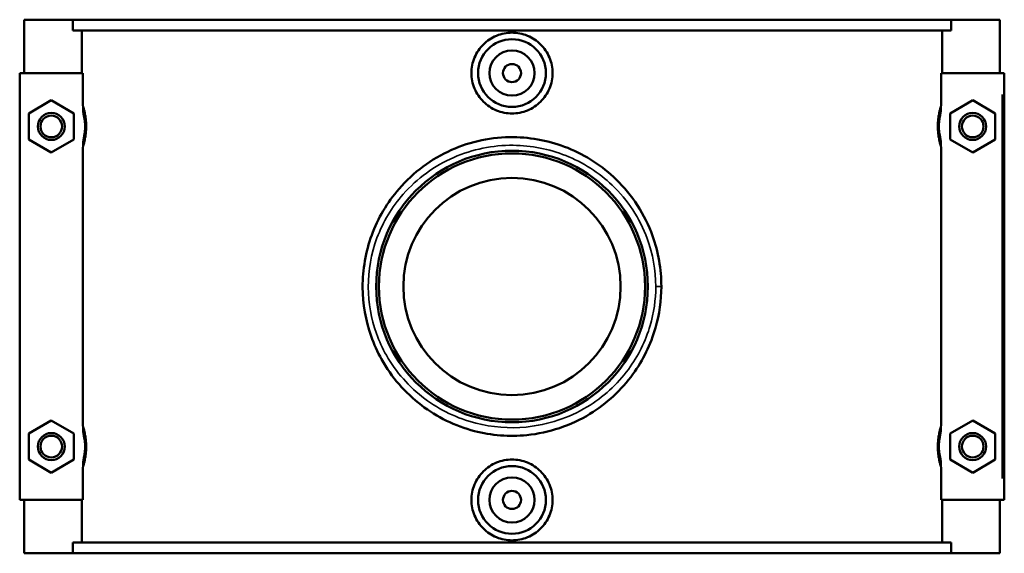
# Model space of a CAD drawing. Header units: inches. Extents: x 0.1 to 55.1, y -0.2 to 50.2.
# Tile 6 of 7: x 17.5 to 26.1, y 33.8 to 38.4. Entities that reach past the tile are written whole.
import ezdxf

# ---------------------------------------------------------------- set-up
doc = ezdxf.new("R2010")
doc.units = ezdxf.units.IN
doc.header["$MEASUREMENT"] = 0
doc.layers.add('Visible (ANSI)', color=7, linetype='Continuous', lineweight=50)
doc.layers.add('Visible Narrow (ANSI)', color=7, linetype='Continuous', lineweight=35)

msp = doc.modelspace()

# ---------------------------------------------------------------- linework, layer by layer
at = {"layer": 'Visible (ANSI)'}
for p, q in [((17.5222, 38.4204), (17.5222, 37.9554)), ((17.5222, 38.4204), (17.9467, 38.4204)), ((17.9467, 38.4204), (25.5977, 38.4204)), ((17.9467, 38.3274), (17.9467, 38.4204)), ((25.5977, 38.4204), (25.5977, 38.3274)), ((25.5977, 38.4204), (26.0222, 38.4204)), ((26.0222, 38.4204), (26.0222, 37.9554)), ((25.5977, 38.3274), (17.9467, 38.3274)), ((18.0253, 37.9554), (18.0253, 38.3274)), ((25.5192, 37.9554), (25.5192, 38.3274)), ((18.0342, 37.9554), (17.4829, 37.9554)), ((17.4829, 37.9554), (17.4829, 34.2354)), ((18.0342, 37.9554), (18.0342, 37.6758)), ((25.5103, 37.6758), (25.5103, 37.9554)), ((25.5103, 37.9554), (26.0419, 37.9554)), ((26.0419, 37.9554), (26.0616, 37.9554)), ((26.0616, 34.2354), (26.0616, 37.9554)), ((17.5616, 37.604), (17.7584, 37.7177)), ((17.7584, 37.7177), (17.9553, 37.604)), ((25.786, 37.7177), (25.5892, 37.604)), ((25.9829, 37.604), (25.786, 37.7177)), ((17.5616, 37.3767), (17.5616, 37.604)), ((17.9553, 37.604), (17.9553, 37.3767)), ((25.5892, 37.604), (25.5892, 37.3767)), ((25.9829, 37.3767), (25.9829, 37.604)), ((17.7584, 37.2631), (17.5616, 37.3767)), ((17.9553, 37.3767), (17.7584, 37.2631)), ((25.5892, 37.3767), (25.786, 37.2631)), ((25.786, 37.2631), (25.9829, 37.3767)), ((18.0342, 37.305), (18.0342, 34.8858)), ((25.5103, 34.8858), (25.5103, 37.305)), ((17.5616, 34.814), (17.7584, 34.9277)), ((17.7584, 34.9277), (17.9553, 34.814)), ((25.786, 34.9277), (25.5892, 34.814)), ((25.9829, 34.814), (25.786, 34.9277)), ((17.5616, 34.5867), (17.5616, 34.814)), ((17.9553, 34.814), (17.9553, 34.5867)), ((25.5892, 34.814), (25.5892, 34.5867)), ((25.9829, 34.5867), (25.9829, 34.814)), ((17.7584, 34.4731), (17.5616, 34.5867)), ((17.9553, 34.5867), (17.7584, 34.4731)), ((25.5892, 34.5867), (25.786, 34.4731)), ((25.786, 34.4731), (25.9829, 34.5867)), ((18.0342, 34.515), (18.0342, 34.2354)), ((25.5103, 34.2354), (25.5103, 34.515)), ((17.4829, 34.2354), (18.0342, 34.2354)), ((17.5222, 34.2354), (17.5222, 33.7704)), ((18.0253, 33.8634), (18.0253, 34.2354)), ((26.0419, 34.2354), (25.5103, 34.2354)), ((25.5192, 33.8634), (25.5192, 34.2354)), ((26.0222, 34.2354), (26.0222, 33.7704)), ((26.0616, 34.2354), (26.0419, 34.2354)), ((25.5977, 33.8634), (17.9467, 33.8634)), ((17.9467, 33.7704), (17.9467, 33.8634)), ((25.5977, 33.8634), (25.5977, 33.7704)), ((17.9467, 33.7704), (17.5222, 33.7704)), ((17.9467, 33.7704), (25.5977, 33.7704)), ((26.0222, 33.7704), (25.5977, 33.7704))]:
    msp.add_line(p, q, dxfattribs=at)
for centre, radius in [((21.7722, 37.9554), 0.2953), ((21.7722, 37.9554), 0.1969), ((21.7722, 37.9554), 0.0787), ((17.7584, 37.4904), 0.1181), ((17.7584, 37.4904), 0.0945), ((25.786, 37.4904), 0.1181), ((25.786, 37.4904), 0.0945), ((21.7722, 36.0954), 1.1831), ((21.7722, 36.0954), 1.1594), ((21.7722, 36.0954), 0.9465), ((17.7584, 34.7004), 0.1181), ((17.7584, 34.7004), 0.0945), ((25.786, 34.7004), 0.1181), ((25.786, 34.7004), 0.0945), ((21.7722, 34.2354), 0.2953), ((21.7722, 34.2354), 0.1969), ((21.7722, 34.2354), 0.0787)]:
    msp.add_circle(centre, radius, dxfattribs=at)
for points, knots in [([(22.1259, 37.9554), (22.1259, 37.911), (22.117, 37.8637), (22.0807, 37.7769), (22.0534, 37.7373), (21.9906, 37.6748), (21.9509, 37.6478), (21.8638, 37.612), (21.8166, 37.6032), (21.7279, 37.6032), (21.6806, 37.612), (21.5936, 37.6478), (21.5539, 37.6748), (21.491, 37.7373), (21.4637, 37.7769), (21.4275, 37.8637), (21.4186, 37.911), (21.4186, 37.9998), (21.4275, 38.047), (21.4637, 38.1339), (21.491, 38.1735), (21.5539, 38.236), (21.5936, 38.263), (21.6806, 38.2988), (21.7279, 38.3076), (21.8166, 38.3076), (21.8638, 38.2988), (21.9509, 38.263), (21.9906, 38.236), (22.0534, 38.1735), (22.0807, 38.1339), (22.117, 38.047), (22.1259, 37.9998), (22.1259, 37.9554)], [0, 0, 0, 0, 0.338065, 0.338065, 0.67613, 0.67613, 1.01388, 1.01388, 1.35163, 1.35163, 1.68938, 1.68938, 2.02713, 2.02713, 2.365195, 2.365195, 2.70326, 2.70326, 3.041325, 3.041325, 3.37939, 3.37939, 3.71714, 3.71714, 4.05489, 4.05489, 4.39264, 4.39264, 4.730391, 4.730391, 5.068455, 5.068455, 5.40652, 5.40652, 5.40652, 5.40652]), ([(18.0342, 37.6758), (18.0342, 37.6506), (18.0361, 37.626), (18.0423, 37.5797), (18.0463, 37.5581), (18.049, 37.5428)], [-0.2617511, -0.2617511, -0.2617511, -0.2617511, -0.1190345, -0.1190345, 0, 0, 0, 0]), ([(25.4954, 37.5428), (25.4988, 37.5614), (25.5027, 37.5827), (25.5086, 37.6296), (25.5103, 37.6525), (25.5103, 37.6758)], [-0.3575739, -0.3575739, -0.3575739, -0.3575739, -0.1774991, -0.1774991, 0, 0, 0, 0]), ([(18.049, 37.5428), (18.0494, 37.5407), (18.0498, 37.5386), (18.0509, 37.5312), (18.0517, 37.5257), (18.0528, 37.514), (18.0533, 37.5077), (18.0537, 37.4978), (18.0537, 37.4941), (18.0537, 37.4904), (18.0537, 37.4867), (18.0537, 37.483), (18.0533, 37.473), (18.0528, 37.4668), (18.0517, 37.4551), (18.0509, 37.4496), (18.0498, 37.4422), (18.0494, 37.4401), (18.049, 37.438)], [1.1074338, 1.1074338, 1.1074338, 1.1074338, 1.1483939, 1.1483939, 1.2488725, 1.2488725, 1.3520797, 1.3520797, 1.41166, 1.41166, 1.41166, 1.4712403, 1.4712403, 1.5744475, 1.5744475, 1.6749261, 1.6749261, 1.7158862, 1.7158862, 1.7158862, 1.7158862]), ([(25.4954, 37.438), (25.495, 37.4401), (25.4947, 37.4422), (25.4935, 37.4496), (25.4928, 37.4551), (25.4916, 37.4668), (25.4912, 37.473), (25.4908, 37.483), (25.4907, 37.4867), (25.4907, 37.4904), (25.4907, 37.4941), (25.4908, 37.4978), (25.4912, 37.5077), (25.4916, 37.514), (25.4928, 37.5257), (25.4935, 37.5312), (25.4947, 37.5386), (25.495, 37.5407), (25.4954, 37.5428)], [1.10743, 1.10743, 1.10743, 1.10743, 1.1483902, 1.1483902, 1.2488687, 1.2488687, 1.3520759, 1.3520759, 1.4116562, 1.4116562, 1.4116562, 1.4712365, 1.4712365, 1.5744437, 1.5744437, 1.6749222, 1.6749222, 1.7158824, 1.7158824, 1.7158824, 1.7158824]), ([(18.049, 37.438), (18.0457, 37.4194), (18.0418, 37.3981), (18.0359, 37.3512), (18.0342, 37.3283), (18.0342, 37.305)], [-0.3575739, -0.3575739, -0.3575739, -0.3575739, -0.1774991, -0.1774991, 0, 0, 0, 0]), ([(25.5103, 37.305), (25.5103, 37.3302), (25.5083, 37.3548), (25.5021, 37.4011), (25.4982, 37.4227), (25.4954, 37.438)], [-0.2617511, -0.2617511, -0.2617511, -0.2617511, -0.1190345, -0.1190345, 0, 0, 0, 0]), ([(23.0736, 36.0954), (23.0736, 36.2458), (23.0472, 36.396), (22.9294, 36.7228), (22.8199, 36.8919), (22.5587, 37.1457), (22.4155, 37.2392), (22.1088, 37.3629), (21.9466, 37.3953), (21.5986, 37.3984), (21.4133, 37.3598), (21.0695, 37.2074), (20.9126, 37.0909), (20.6853, 36.828), (20.6042, 36.6906), (20.4972, 36.398), (20.4701, 36.2433), (20.4716, 35.9437), (20.4969, 35.7989), (20.5694, 35.5931), (20.5999, 35.5255), (20.7227, 35.3056), (20.8412, 35.1689), (21.1191, 34.9568), (21.2771, 34.8795), (21.593, 34.7974), (21.7486, 34.7852), (22.0963, 34.8199), (22.286, 34.8841), (22.5979, 35.075), (22.7256, 35.1932), (22.9142, 35.4535), (22.9814, 35.5909), (23.0565, 35.8527), (23.0736, 35.974), (23.0736, 36.0954)], [-30.122907, -30.122907, -30.122907, -30.122907, -29.022142, -29.022142, -27.565849, -27.565849, -26.322088, -26.322088, -25.130708, -25.130708, -23.774718, -23.774718, -22.359194, -22.359194, -21.197694, -21.197694, -20.065563, -20.065563, -19.003936, -19.003936, -18.459286, -18.459286, -17.142808, -17.142808, -15.86975, -15.86975, -14.746053, -14.746053, -13.310387, -13.310387, -12.042267, -12.042267, -10.929437, -10.929437, -10.040969, -10.040969, -10.040969, -10.040969]), ([(18.0342, 34.8858), (18.0342, 34.8606), (18.0361, 34.836), (18.0423, 34.7897), (18.0463, 34.7681), (18.049, 34.7528)], [-0.2617511, -0.2617511, -0.2617511, -0.2617511, -0.1190345, -0.1190345, 0, 0, 0, 0]), ([(25.4954, 34.7528), (25.4988, 34.7714), (25.5027, 34.7927), (25.5086, 34.8396), (25.5103, 34.8625), (25.5103, 34.8858)], [-0.3575739, -0.3575739, -0.3575739, -0.3575739, -0.1774991, -0.1774991, 0, 0, 0, 0]), ([(18.049, 34.7528), (18.0494, 34.7507), (18.0498, 34.7486), (18.0509, 34.7412), (18.0517, 34.7357), (18.0528, 34.724), (18.0533, 34.7177), (18.0537, 34.7078), (18.0537, 34.7041), (18.0537, 34.7004), (18.0537, 34.6967), (18.0537, 34.693), (18.0533, 34.683), (18.0528, 34.6768), (18.0517, 34.6651), (18.0509, 34.6596), (18.0498, 34.6522), (18.0494, 34.6501), (18.049, 34.648)], [1.1074338, 1.1074338, 1.1074338, 1.1074338, 1.1483939, 1.1483939, 1.2488725, 1.2488725, 1.3520797, 1.3520797, 1.41166, 1.41166, 1.41166, 1.4712403, 1.4712403, 1.5744475, 1.5744475, 1.674926, 1.674926, 1.7158862, 1.7158862, 1.7158862, 1.7158862]), ([(25.4954, 34.648), (25.495, 34.6501), (25.4947, 34.6522), (25.4935, 34.6596), (25.4928, 34.6651), (25.4916, 34.6768), (25.4912, 34.683), (25.4908, 34.693), (25.4907, 34.6967), (25.4907, 34.7004), (25.4907, 34.7041), (25.4908, 34.7078), (25.4912, 34.7177), (25.4916, 34.724), (25.4928, 34.7357), (25.4935, 34.7412), (25.4947, 34.7486), (25.495, 34.7507), (25.4954, 34.7528)], [1.1069311, 1.1069311, 1.1069311, 1.1069311, 1.1478916, 1.1478916, 1.2483699, 1.2483699, 1.3515771, 1.3515771, 1.4111573, 1.4111573, 1.4111573, 1.4707376, 1.4707376, 1.5739448, 1.5739448, 1.6744231, 1.6744231, 1.7153835, 1.7153835, 1.7153835, 1.7153835]), ([(18.049, 34.648), (18.0457, 34.6294), (18.0418, 34.6081), (18.0359, 34.5612), (18.0342, 34.5383), (18.0342, 34.515)], [-0.3575739, -0.3575739, -0.3575739, -0.3575739, -0.1774991, -0.1774991, 0, 0, 0, 0]), ([(22.1259, 34.2354), (22.1259, 34.191), (22.117, 34.1437), (22.0807, 34.0569), (22.0534, 34.0173), (21.9906, 33.9548), (21.9509, 33.9278), (21.8638, 33.892), (21.8166, 33.8832), (21.7279, 33.8832), (21.6806, 33.892), (21.5936, 33.9278), (21.5539, 33.9548), (21.491, 34.0173), (21.4637, 34.0569), (21.4275, 34.1437), (21.4186, 34.191), (21.4186, 34.2354), (21.4186, 34.2798), (21.4275, 34.327), (21.4637, 34.4139), (21.491, 34.4535), (21.5539, 34.516), (21.5936, 34.543), (21.6806, 34.5788), (21.7279, 34.5876), (21.8166, 34.5876), (21.8638, 34.5788), (21.9509, 34.543), (21.9906, 34.516), (22.0534, 34.4535), (22.0807, 34.4139), (22.117, 34.327), (22.1259, 34.2798), (22.1259, 34.2354)], [2.70326, 2.70326, 2.70326, 2.70326, 3.041325, 3.041325, 3.37939, 3.37939, 3.71714, 3.71714, 4.05489, 4.05489, 4.39264, 4.39264, 4.730391, 4.730391, 5.068455, 5.068455, 5.40652, 5.40652, 5.40652, 5.744585, 5.744585, 6.08265, 6.08265, 6.4204, 6.4204, 6.75815, 6.75815, 7.0959, 7.0959, 7.433651, 7.433651, 7.771715, 7.771715, 8.10978, 8.10978, 8.10978, 8.10978]), ([(25.5103, 34.515), (25.5103, 34.5402), (25.5083, 34.5648), (25.5021, 34.6111), (25.4982, 34.6327), (25.4954, 34.648)], [-0.2617511, -0.2617511, -0.2617511, -0.2617511, -0.1190345, -0.1190345, 0, 0, 0, 0])]:
    msp.add_open_spline(points, degree=3, knots=knots, dxfattribs=at)
at = {"layer": 'Visible Narrow (ANSI)'}
for p, q in [((26.0419, 37.7694), (26.0419, 34.4214)), ((23.0291, 36.0954), (23.0735, 36.0954))]:
    msp.add_line(p, q, dxfattribs=at)
for points, knots in [([(18.0342, 37.305), (18.0349, 37.3072), (18.0357, 37.3095), (18.0401, 37.3229), (18.0436, 37.3349), (18.0505, 37.3617), (18.0537, 37.3766), (18.0584, 37.4039), (18.0601, 37.4156), (18.0629, 37.4405), (18.0639, 37.4536), (18.0647, 37.4748), (18.0649, 37.4826), (18.0649, 37.4904), (18.0649, 37.4982), (18.0647, 37.506), (18.0639, 37.5272), (18.0629, 37.5403), (18.0601, 37.5652), (18.0584, 37.5769), (18.0537, 37.6042), (18.0505, 37.6191), (18.0436, 37.6459), (18.0401, 37.6579), (18.0357, 37.6713), (18.0349, 37.6736), (18.0342, 37.6758)], [-1.98861, -1.98861, -1.98861, -1.98861, -1.959813, -1.959813, -1.820424, -1.820424, -1.674926, -1.674926, -1.574448, -1.574448, -1.47124, -1.47124, -1.41166, -1.41166, -1.41166, -1.35208, -1.35208, -1.248872, -1.248872, -1.148394, -1.148394, -1.002896, -1.002896, -0.863507, -0.863507, -0.83471, -0.83471, -0.83471, -0.83471]), ([(25.5103, 37.6758), (25.5095, 37.6736), (25.5088, 37.6713), (25.5044, 37.6579), (25.5008, 37.6459), (25.494, 37.6191), (25.4907, 37.6042), (25.486, 37.5769), (25.4843, 37.5652), (25.4816, 37.5403), (25.4806, 37.5272), (25.4797, 37.506), (25.4795, 37.4982), (25.4795, 37.4904), (25.4795, 37.4826), (25.4797, 37.4748), (25.4806, 37.4536), (25.4816, 37.4405), (25.4843, 37.4156), (25.486, 37.4039), (25.4907, 37.3766), (25.494, 37.3617), (25.5008, 37.3349), (25.5044, 37.3229), (25.5088, 37.3095), (25.5095, 37.3072), (25.5103, 37.305)], [-1.988606, -1.988606, -1.988606, -1.988606, -1.959809, -1.959809, -1.82042, -1.82042, -1.674922, -1.674922, -1.574444, -1.574444, -1.471236, -1.471236, -1.411656, -1.411656, -1.411656, -1.352076, -1.352076, -1.248869, -1.248869, -1.14839, -1.14839, -1.002892, -1.002892, -0.863503, -0.863503, -0.834706, -0.834706, -0.834706, -0.834706]), ([(23.0249, 36.0954), (23.0249, 35.9807), (23.0084, 35.866), (22.9361, 35.6185), (22.8715, 35.4885), (22.6899, 35.2424), (22.567, 35.1306), (22.2668, 34.9501), (22.0842, 34.8894), (21.7495, 34.8567), (21.5997, 34.8682), (21.2956, 34.9458), (21.1435, 35.0189), (20.876, 35.2195), (20.7619, 35.3487), (20.6438, 35.5566), (20.6144, 35.6205), (20.5446, 35.8151), (20.5203, 35.9519), (20.5188, 36.2353), (20.5449, 36.3815), (20.6479, 36.6581), (20.7259, 36.788), (20.9448, 37.0366), (21.0958, 37.1468), (21.4267, 37.2908), (21.6051, 37.3273), (21.94, 37.3244), (22.0962, 37.2937), (22.3914, 37.1768), (22.5293, 37.0884), (22.7807, 36.8485), (22.8861, 36.6886), (22.9995, 36.3796), (23.0249, 36.2376), (23.0249, 36.0954)], [10.040969, 10.040969, 10.040969, 10.040969, 10.929437, 10.929437, 12.042267, 12.042267, 13.310387, 13.310387, 14.746053, 14.746053, 15.86975, 15.86975, 17.142808, 17.142808, 18.459286, 18.459286, 19.003936, 19.003936, 20.065563, 20.065563, 21.197694, 21.197694, 22.359194, 22.359194, 23.774718, 23.774718, 25.130708, 25.130708, 26.322088, 26.322088, 27.565849, 27.565849, 29.022142, 29.022142, 30.122907, 30.122907, 30.122907, 30.122907]), ([(18.0342, 34.515), (18.0349, 34.5172), (18.0357, 34.5195), (18.0401, 34.5329), (18.0436, 34.5449), (18.0505, 34.5717), (18.0537, 34.5866), (18.0584, 34.6139), (18.0601, 34.6256), (18.0629, 34.6505), (18.0639, 34.6636), (18.0647, 34.6848), (18.0649, 34.6926), (18.0649, 34.7004), (18.0649, 34.7082), (18.0647, 34.716), (18.0639, 34.7372), (18.0629, 34.7503), (18.0601, 34.7752), (18.0584, 34.7869), (18.0537, 34.8142), (18.0505, 34.8291), (18.0436, 34.8559), (18.0401, 34.8679), (18.0357, 34.8813), (18.0349, 34.8836), (18.0342, 34.8858)], [-1.98861, -1.98861, -1.98861, -1.98861, -1.959813, -1.959813, -1.820424, -1.820424, -1.674926, -1.674926, -1.574447, -1.574447, -1.47124, -1.47124, -1.41166, -1.41166, -1.41166, -1.35208, -1.35208, -1.248872, -1.248872, -1.148394, -1.148394, -1.002896, -1.002896, -0.863507, -0.863507, -0.83471, -0.83471, -0.83471, -0.83471]), ([(25.5103, 34.8858), (25.5095, 34.8836), (25.5088, 34.8813), (25.5044, 34.8679), (25.5008, 34.8559), (25.494, 34.8291), (25.4907, 34.8142), (25.486, 34.7869), (25.4843, 34.7752), (25.4816, 34.7503), (25.4806, 34.7372), (25.4797, 34.716), (25.4795, 34.7082), (25.4795, 34.7004), (25.4795, 34.6926), (25.4797, 34.6848), (25.4806, 34.6636), (25.4816, 34.6505), (25.4843, 34.6256), (25.486, 34.6139), (25.4907, 34.5866), (25.494, 34.5717), (25.5008, 34.5449), (25.5044, 34.5329), (25.5088, 34.5195), (25.5095, 34.5172), (25.5103, 34.515)], [-1.988107, -1.988107, -1.988107, -1.988107, -1.959309, -1.959309, -1.819921, -1.819921, -1.674423, -1.674423, -1.573945, -1.573945, -1.470738, -1.470738, -1.411157, -1.411157, -1.411157, -1.351577, -1.351577, -1.24837, -1.24837, -1.147892, -1.147892, -1.002394, -1.002394, -0.863006, -0.863006, -0.834207, -0.834207, -0.834207, -0.834207])]:
    msp.add_open_spline(points, degree=3, knots=knots, dxfattribs=at)

doc.saveas('drawing.dxf')
